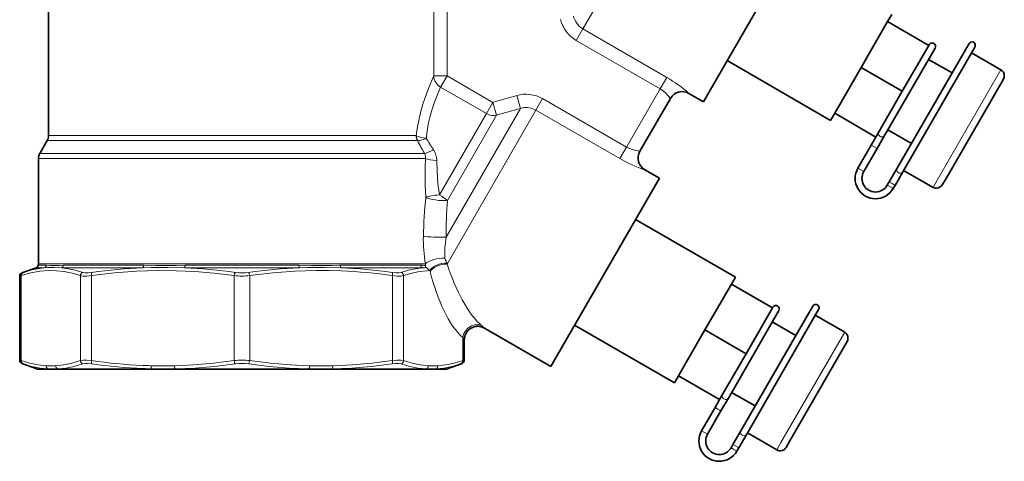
# Model space of a CAD drawing. Extents: x 339 to 858, y 113 to 764.
# Tile 7 of 15: x 699 to 844, y 332 to 397. Entities that reach past the tile are written whole.
import ezdxf

# ---------------------------------------------------------------- set-up
doc = ezdxf.new("R2010")
doc.units = 0

msp = doc.modelspace()

# ---------------------------------------------------------------- linework, layer by layer
at = {"color": 7, "lineweight": 35}
for p, q in [((702.980957, 455.504059), (702.980957, 380.307892)), ((815.480957, 412.991028), (800.460327, 386.974487)), ((838.615356, 393.856201), (828.00647, 375.48111)), ((839.468933, 393.334595), (828.872559, 374.98111)), ((792.980957, 374.019897), (777.960327, 348.003326)), ((815.595703, 355.189758), (804.986816, 336.814667)), ((816.449219, 354.668152), (805.852844, 336.314667))]:
    msp.add_line(p, q, dxfattribs=at)
at = {"color": 7, "lineweight": 13}
for p, q in [((795.717407, 420.274323), (782.483887, 397.353149)), ((761.555969, 365.347534), (772.50354, 384.309326)), ((761.714233, 361.378998), (774.804504, 384.052094)), ((702.980957, 380.307892), (756.492065, 380.307892)), ((702.779968, 379.557892), (756.668396, 379.557892)), ((757.63208, 377.655975), (701.681946, 377.655975)), ((757.808411, 376.905975), (701.480957, 376.905975)), ((701.480957, 361.406311), (745.863708, 361.406311))]:
    msp.add_line(p, q, dxfattribs=at)
at = {"color": 7, "lineweight": 13, "ltscale": 0.317216}
for p, q in [((759.734802, 401.775238), (759.734802, 389.086578)), ((761.717529, 401.775238), (761.717529, 389.086578))]:
    msp.add_line(p, q, dxfattribs=at)
at = {"color": 7, "lineweight": 35, "ltscale": 0.030144}
for p, q in [((826.622253, 397.083405), (827.225098, 398.127625)), ((803.600525, 358.413483), (804.203369, 359.457703))]:
    msp.add_line(p, q, dxfattribs=at)
at = {"color": 7, "lineweight": 13, "ltscale": 0.038965}
msp.add_line((781.70459, 396.003357), (782.483887, 397.353149), dxfattribs=at)
at = {"color": 7, "lineweight": 35, "ltscale": 0.194856}
for p, q in [((822.725098, 390.333405), (826.622253, 397.083405)), ((832.684448, 393.583405), (828.787292, 386.833405)), ((799.703369, 351.663483), (803.600525, 358.413483))]:
    msp.add_line(p, q, dxfattribs=at)
at = {"color": 7, "lineweight": 35, "ltscale": 0.175}
for p, q in [((832.684448, 393.583405), (826.622253, 397.083405)), ((828.787292, 386.833405), (822.725098, 390.333405)), ((824.890198, 380.083405), (818.828003, 383.583405)), ((805.765564, 348.163483), (799.703369, 351.663483)), ((801.868469, 341.413483), (795.806274, 344.913483))]:
    msp.add_line(p, q, dxfattribs=at)
at = {"color": 7, "lineweight": 13, "ltscale": 0.04875}
for p, q in [((780.729614, 394.314606), (781.70459, 396.003357)), ((793.106445, 387.168854), (794.081421, 388.857605)), ((775.779541, 385.740845), (774.804504, 384.052094)), ((788.156372, 378.595093), (787.181335, 376.906342))]:
    msp.add_line(p, q, dxfattribs=at)
at = {"color": 7, "lineweight": 13, "ltscale": 0.357288}
for p, q in [((794.081421, 388.857605), (781.70459, 396.003357)), ((793.106445, 387.168854), (780.729614, 394.314606)), ((775.779541, 385.740845), (788.156372, 378.595093)), ((774.804504, 384.052094), (787.181335, 376.906342))]:
    msp.add_line(p, q, dxfattribs=at)
at = {"color": 7, "lineweight": 35, "ltscale": 0.372174}
msp.add_line((826.17218, 380.304016), (833.615662, 393.196503), dxfattribs=at)
at = {"color": 7, "lineweight": 35, "ltscale": 0.002812}
msp.add_line((832.74054, 393.680756), (832.684326, 393.583344), dxfattribs=at)
at = {"color": 7, "lineweight": 35, "ltscale": 0.000448}
for p, q in [((832.749512, 393.696289), (832.74054, 393.680756)), ((833.61554, 393.196289), (833.606567, 393.180756)), ((809.729858, 355.029816), (809.720886, 355.014313)), ((810.595886, 354.529816), (810.586914, 354.514313))]:
    msp.add_line(p, q, dxfattribs=at)
at = {"color": 7, "lineweight": 35, "ltscale": 0.125002}
for p, q in [((843.313599, 389.993652), (838.983398, 392.493683)), ((833.313599, 372.673157), (828.983398, 375.173157))]:
    msp.add_line(p, q, dxfattribs=at)
at = {"color": 7, "lineweight": 35, "ltscale": 0.44006}
msp.add_line((818.225098, 382.539185), (802.980957, 391.340393), dxfattribs=at)
at = {"color": 7, "lineweight": 35, "ltscale": 0.194855}
for p, q in [((818.828003, 383.583405), (822.725098, 390.333405)), ((828.787292, 386.833405), (824.890198, 380.083405)), ((805.765564, 348.163483), (809.662659, 354.913483)), ((795.806274, 344.913483), (799.703369, 351.663483)), ((805.765564, 348.163483), (801.868469, 341.413483))]:
    msp.add_line(p, q, dxfattribs=at)
at = {"color": 7, "lineweight": 35, "ltscale": 0.100002}
for p, q in [((836.117432, 389.529541), (832.653259, 391.529572)), ((830.117432, 379.137238), (826.653259, 381.137268))]:
    msp.add_line(p, q, dxfattribs=at)
at = {"color": 7, "lineweight": 13, "ltscale": 0.049568}
msp.add_line((761.717529, 389.086578), (759.734802, 389.086578), dxfattribs=at)
at = {"color": 7, "lineweight": 13, "ltscale": 0.047916}
for p, q in [((761.717529, 389.086578), (760.759216, 387.426727)), ((768.455078, 385.196655), (767.496765, 383.536804))]:
    msp.add_line(p, q, dxfattribs=at)
at = {"color": 7, "lineweight": 13, "ltscale": 0.194496}
for p, q in [((761.717529, 389.086578), (768.455078, 385.196655)), ((760.759216, 387.426727), (767.496765, 383.536804))]:
    msp.add_line(p, q, dxfattribs=at)
at = {"color": 7, "lineweight": 13, "ltscale": 0.469396}
for p, q in [((843.313599, 389.993652), (833.925659, 373.733307)), ((820.29187, 351.32373), (810.903931, 335.063385))]:
    msp.add_line(p, q, dxfattribs=at)
at = {"color": 7, "lineweight": 35, "ltscale": 0.422214}
msp.add_line((843.674744, 388.619263), (835.230469, 373.993317), dxfattribs=at)
at = {"color": 7, "lineweight": 13, "ltscale": 0.049263}
msp.add_line((771.964905, 386.204803), (772.50354, 384.309326), dxfattribs=at)
at = {"color": 7, "lineweight": 13, "ltscale": 0.247503}
msp.add_line((793.106445, 387.168854), (788.156372, 378.595093), dxfattribs=at)
at = {"color": 7, "lineweight": 35, "ltscale": 0.061647}
msp.add_line((799.480957, 385.278198), (797.345459, 386.511139), dxfattribs=at)
at = {"color": 7, "lineweight": 35, "ltscale": 0.048968}
msp.add_line((800.460327, 386.974487), (799.480957, 385.278198), dxfattribs=at)
at = {"color": 7, "lineweight": 13, "ltscale": 0.048969}
msp.add_line((768.455078, 385.196655), (769.002197, 383.315857), dxfattribs=at)
at = {"color": 7, "lineweight": 35, "ltscale": 0.225}
msp.add_line((794.613464, 385.779083), (790.113464, 377.984863), dxfattribs=at)
at = {"color": 7, "lineweight": 13, "ltscale": 0.345876}
msp.add_line((767.496765, 383.536804), (760.579224, 371.555328), dxfattribs=at)
at = {"color": 7, "lineweight": 13, "ltscale": 0.36276}
msp.add_line((769.002197, 383.315857), (761.747009, 370.749481), dxfattribs=at)
at = {"color": 7, "lineweight": 35, "ltscale": 0.027544}
for p, q in [((818.225098, 382.539185), (818.776001, 383.493317)), ((795.203369, 343.869263), (795.754272, 344.823395))]:
    msp.add_line(p, q, dxfattribs=at)
at = {"color": 7, "lineweight": 35, "ltscale": 0.0026}
for p, q in [((818.776001, 383.493317), (818.828003, 383.583405)), ((795.754272, 344.823395), (795.806274, 344.913483))]:
    msp.add_line(p, q, dxfattribs=at)
at = {"color": 7, "lineweight": 13, "ltscale": 0.016106}
msp.add_line((756.492065, 380.307892), (757.136292, 380.307892), dxfattribs=at)
at = {"color": 7, "lineweight": 13, "ltscale": 0.002103}
msp.add_line((757.209045, 380.265656), (757.136292, 380.307892), dxfattribs=at)
at = {"color": 7, "lineweight": 35, "ltscale": 0.054849}
msp.add_line((825.075195, 378.403992), (826.17218, 380.304016), dxfattribs=at)
at = {"color": 7, "lineweight": 35, "ltscale": 0.054903}
msp.add_line((702.779968, 379.557892), (701.681946, 377.655975), dxfattribs=at)
at = {"color": 7, "lineweight": 13, "ltscale": 0.01622}
msp.add_line((756.668396, 379.557892), (757.3172, 379.557892), dxfattribs=at)
at = {"color": 7, "lineweight": 13, "ltscale": 0.000471}
msp.add_line((757.335815, 379.555115), (757.3172, 379.557892), dxfattribs=at)
at = {"color": 7, "lineweight": 35, "ltscale": 0.098707}
msp.add_line((824.209229, 378.903992), (822.235046, 375.484711), dxfattribs=at)
at = {"color": 7, "lineweight": 35, "ltscale": 0.034047}
msp.add_line((824.890137, 380.083435), (824.209229, 378.903992), dxfattribs=at)
at = {"color": 7, "lineweight": 13, "ltscale": 0.012499}
for p, q in [((824.209229, 378.903992), (824.642212, 378.653992)), ((824.642212, 378.653992), (825.075195, 378.403992)), ((822.668091, 375.234711), (823.101074, 374.984711)), ((827.711426, 372.970032), (827.278442, 373.220032)), ((827.431213, 372.484711), (826.99823, 372.734711)), ((801.622559, 339.987549), (802.055542, 339.737549)), ((799.648438, 336.568268), (800.081421, 336.318268)), ((803.978516, 334.068268), (803.545532, 334.318268)), ((804.258728, 334.553589), (803.825745, 334.803589))]:
    msp.add_line(p, q, dxfattribs=at)
at = {"color": 7, "lineweight": 13, "ltscale": 0.018839}
msp.add_line((758.38562, 377.655975), (757.63208, 377.655975), dxfattribs=at)
at = {"color": 7, "lineweight": 35, "ltscale": 0.098706}
for p, q in [((825.075195, 378.403992), (823.101074, 374.984711)), ((801.189514, 340.237549), (799.215393, 336.818268)), ((802.055542, 339.737549), (800.081421, 336.318268))]:
    msp.add_line(p, q, dxfattribs=at)
at = {"color": 7, "lineweight": 35, "ltscale": 0.387492}
msp.add_line((701.480957, 376.905975), (701.480957, 361.406311), dxfattribs=at)
at = {"color": 7, "lineweight": 13, "ltscale": 0.018156}
msp.add_line((758.534668, 376.905975), (757.808411, 376.905975), dxfattribs=at)
at = {"color": 7, "lineweight": 35, "ltscale": 0.061645}
msp.add_line((792.980957, 374.019897), (790.84552, 375.252808), dxfattribs=at)
at = {"color": 7, "lineweight": 13, "ltscale": 0.012501}
for p, q in [((822.235046, 375.484711), (822.668091, 375.234711)), ((826.99823, 372.734711), (826.565186, 372.984711)), ((827.278442, 373.220032), (826.845398, 373.470032)), ((801.189514, 340.237549), (801.622559, 339.987549)), ((799.215393, 336.818268), (799.648438, 336.568268)), ((804.41156, 333.818268), (803.978516, 334.068268)), ((804.691772, 334.303589), (804.258728, 334.553589))]:
    msp.add_line(p, q, dxfattribs=at)
at = {"color": 7, "lineweight": 35, "ltscale": 0.058055}
for p, q in [((828.00647, 375.48111), (826.845398, 373.470032)), ((828.872559, 374.98111), (827.711426, 372.970032)), ((804.986816, 336.814667), (803.825745, 334.803589)), ((805.852844, 336.314667), (804.691772, 334.303589))]:
    msp.add_line(p, q, dxfattribs=at)
at = {"color": 7, "lineweight": 35, "ltscale": 0.01401}
for p, q in [((826.565186, 372.984711), (826.845398, 373.470032)), ((827.711426, 372.970032), (827.431213, 372.484711)), ((803.545532, 334.318268), (803.825745, 334.803589)), ((804.691772, 334.303589), (804.41156, 333.818268))]:
    msp.add_line(p, q, dxfattribs=at)
at = {"color": 7, "lineweight": 13, "ltscale": 0.030604}
for p, q in [((833.925659, 373.733307), (833.313599, 372.673157)), ((810.903931, 335.063385), (810.29187, 334.003235))]:
    msp.add_line(p, q, dxfattribs=at)
at = {"color": 7, "lineweight": 35, "ltscale": 0.026629}
msp.add_line((835.230469, 373.993317), (834.697876, 373.070862), dxfattribs=at)
at = {"color": 7, "lineweight": 35, "ltscale": 0.425}
for p, q in [((804.203369, 359.457703), (789.480957, 367.957703)), ((795.203369, 343.869263), (780.480957, 352.369263))]:
    msp.add_line(p, q, dxfattribs=at)
at = {"color": 7, "lineweight": 13, "ltscale": 0.298618}
msp.add_line((745.863708, 361.406311), (757.808411, 361.406311), dxfattribs=at)
at = {"color": 7, "lineweight": 13, "ltscale": 0.017848}
msp.add_line((758.522339, 361.406311), (757.808411, 361.406311), dxfattribs=at)
at = {"color": 7, "lineweight": 13, "ltscale": 6.1e-05}
msp.add_line((761.704834, 361.522583), (761.704712, 361.525024), dxfattribs=at)
at = {"color": 7, "lineweight": 13, "ltscale": 0.003597}
msp.add_line((761.704834, 361.522583), (761.714233, 361.378998), dxfattribs=at)
at = {"color": 7, "lineweight": 35, "ltscale": 0.055432}
msp.add_line((701.140686, 360.830963), (699.057129, 360.072601), dxfattribs=at)
at = {"color": 7, "lineweight": 13, "ltscale": 0.005022}
for p, q in [((699.057129, 360.072601), (699.247498, 360.136688)), ((699.247498, 346.675262), (699.057129, 346.739349)), ((763.904785, 346.739349), (763.714417, 346.675262))]:
    msp.add_line(p, q, dxfattribs=at)
at = {"color": 7, "lineweight": 13, "ltscale": 0.030182}
msp.add_line((701.140686, 360.830963), (702.347961, 360.830963), dxfattribs=at)
at = {"color": 7, "lineweight": 13, "ltscale": 0.029865}
msp.add_line((701.458435, 361.195313), (702.653015, 361.195313), dxfattribs=at)
at = {"color": 7, "lineweight": 13, "ltscale": 0.299579}
msp.add_line((704.889221, 360.830963), (716.872375, 360.830963), dxfattribs=at)
at = {"color": 7, "lineweight": 13, "ltscale": 0.296443}
msp.add_line((705.167664, 361.195313), (717.025391, 361.195313), dxfattribs=at)
at = {"color": 7, "lineweight": 13, "ltscale": 0.423671}
msp.add_line((723.007507, 360.830963), (739.954346, 360.830963), dxfattribs=at)
at = {"color": 7, "lineweight": 13, "ltscale": 0.419234}
msp.add_line((723.096252, 361.195313), (739.865601, 361.195313), dxfattribs=at)
at = {"color": 7, "lineweight": 13, "ltscale": 0.001552}
msp.add_line((745.874512, 361.195251), (745.936584, 361.195313), dxfattribs=at)
at = {"color": 7, "lineweight": 13, "ltscale": 0.29644}
msp.add_line((745.936584, 361.195313), (757.794189, 361.195313), dxfattribs=at)
at = {"color": 7, "lineweight": 13, "ltscale": 0.001606}
msp.add_line((746.025391, 360.832336), (746.0896, 360.830963), dxfattribs=at)
at = {"color": 7, "lineweight": 13, "ltscale": 0.299577}
msp.add_line((746.0896, 360.830963), (758.072693, 360.830963), dxfattribs=at)
at = {"color": 7, "lineweight": 13, "ltscale": 0.00474}
msp.add_line((759.157349, 360.417084), (759.205139, 360.233612), dxfattribs=at)
at = {"color": 7, "lineweight": 13, "ltscale": 0.005929}
for p, q in [((698.728149, 359.602753), (698.956482, 359.66684)), ((698.956482, 347.145111), (698.728149, 347.209198)), ((764.233765, 347.209198), (764.005432, 347.145111))]:
    msp.add_line(p, q, dxfattribs=at)
at = {"color": 7, "lineweight": 35, "ltscale": 0.309839}
msp.add_line((698.728149, 347.209198), (698.728149, 359.602753), dxfattribs=at)
at = {"color": 7, "lineweight": 13, "ltscale": 0.313043}
for p, q in [((698.956482, 347.145111), (698.956482, 359.66684)), ((709.294495, 347.145111), (709.294495, 359.66684)), ((730.332886, 347.145111), (730.332886, 359.66684)), ((732.629028, 347.145111), (732.629028, 359.66684)), ((755.291016, 347.145111), (755.291016, 359.66684))]:
    msp.add_line(p, q, dxfattribs=at)
at = {"color": 7, "lineweight": 13, "ltscale": 0.313042}
for p, q in [((707.670898, 347.145142), (707.670898, 359.66684)), ((753.667419, 347.145142), (753.667419, 359.666809))]:
    msp.add_line(p, q, dxfattribs=at)
at = {"color": 7, "lineweight": 35, "ltscale": 0.174999}
msp.add_line((809.662659, 354.913483), (803.600525, 358.413483), dxfattribs=at)
at = {"color": 7, "lineweight": 35, "ltscale": 0.372175}
msp.add_line((803.152527, 341.637543), (810.596008, 354.53006), dxfattribs=at)
at = {"color": 7, "lineweight": 35, "ltscale": 0.469396}
msp.add_line((815.095703, 354.32373), (805.707764, 338.063385), dxfattribs=at)
at = {"color": 7, "lineweight": 35, "ltscale": 0.002914}
msp.add_line((809.720886, 355.014313), (809.662598, 354.913361), dxfattribs=at)
at = {"color": 7, "lineweight": 35, "ltscale": 0.1}
for p, q in [((813.095703, 350.859619), (809.631592, 352.859619)), ((807.095703, 340.467316), (803.631592, 342.467316))]:
    msp.add_line(p, q, dxfattribs=at)
at = {"color": 7, "lineweight": 35, "ltscale": 0.125}
for p, q in [((820.29187, 351.32373), (815.961731, 353.82373)), ((810.29187, 334.003235), (805.961731, 336.503235))]:
    msp.add_line(p, q, dxfattribs=at)
at = {"color": 7, "lineweight": 13, "ltscale": 0.012663}
msp.add_line((766.847534, 352.262299), (767.233765, 351.934601), dxfattribs=at)
at = {"color": 7, "lineweight": 35, "ltscale": 0.281377}
msp.add_line((776.980957, 346.307068), (767.233765, 351.934601), dxfattribs=at)
at = {"color": 7, "lineweight": 13, "ltscale": 0.010188}
msp.add_line((764.005432, 350.54007), (764.233765, 350.202545), dxfattribs=at)
at = {"color": 7, "lineweight": 13, "ltscale": 0.084873}
msp.add_line((764.005432, 347.145142), (764.005432, 350.54007), dxfattribs=at)
at = {"color": 7, "lineweight": 35, "ltscale": 0.074834}
msp.add_line((764.233765, 347.209198), (764.233765, 350.202545), dxfattribs=at)
at = {"color": 7, "lineweight": 35, "ltscale": 0.422457}
msp.add_line((820.657898, 349.957703), (812.20874, 335.323395), dxfattribs=at)
at = {"color": 7, "lineweight": 35, "ltscale": 0.048967}
msp.add_line((777.960327, 348.003326), (776.980957, 346.307068), dxfattribs=at)
at = {"color": 7, "lineweight": 35, "ltscale": 0.05871}
for p, q in [((701.263916, 345.936127), (699.057129, 346.739349)), ((761.697998, 345.936127), (763.904785, 346.739349))]:
    msp.add_line(p, q, dxfattribs=at)
at = {"color": 7, "lineweight": 13, "ltscale": 0.040901}
msp.add_line((701.263916, 345.936127), (702.899963, 345.936127), dxfattribs=at)
at = {"color": 7, "lineweight": 35, "ltscale": 0.040669}
msp.add_line((701.434937, 345.905975), (703.061707, 345.905975), dxfattribs=at)
at = {"color": 7, "lineweight": 13, "ltscale": 0.035696}
for p, q in [((702.599792, 346.405975), (704.027649, 346.405975)), ((758.934326, 346.405975), (760.362183, 346.405975))]:
    msp.add_line(p, q, dxfattribs=at)
at = {"color": 7, "lineweight": 35, "ltscale": 0.035695}
for p, q in [((703.061768, 345.905975), (704.489563, 345.905975)), ((758.472412, 345.905975), (759.900208, 345.905975))]:
    msp.add_line(p, q, dxfattribs=at)
at = {"color": 7, "lineweight": 13, "ltscale": 0.316455}
msp.add_line((704.335938, 345.936127), (716.994141, 345.936127), dxfattribs=at)
at = {"color": 7, "lineweight": 35, "ltscale": 0.314664}
msp.add_line((704.489563, 345.905975), (717.076111, 345.905975), dxfattribs=at)
at = {"color": 7, "lineweight": 13, "ltscale": 0.030304}
msp.add_line((716.994141, 345.936127), (718.206299, 345.936127), dxfattribs=at)
at = {"color": 7, "lineweight": 35, "ltscale": 0.030133}
msp.add_line((717.076111, 345.905975), (718.281433, 345.905975), dxfattribs=at)
at = {"color": 7, "lineweight": 13, "ltscale": 0.086172}
msp.add_line((718.090088, 346.405975), (721.536987, 346.405975), dxfattribs=at)
at = {"color": 7, "lineweight": 35, "ltscale": 0.086172}
msp.add_line((718.281433, 345.905975), (721.728333, 345.905975), dxfattribs=at)
at = {"color": 7, "lineweight": 13, "ltscale": 0.490401}
msp.add_line((721.672852, 345.936127), (741.288879, 345.936127), dxfattribs=at)
at = {"color": 7, "lineweight": 35, "ltscale": 0.487625}
msp.add_line((721.728394, 345.905975), (741.233398, 345.905975), dxfattribs=at)
at = {"color": 7, "lineweight": 35, "ltscale": 0.086177}
msp.add_line((741.233398, 345.905975), (744.680481, 345.905975), dxfattribs=at)
at = {"color": 7, "lineweight": 13, "ltscale": 0.086177}
msp.add_line((741.424744, 346.405975), (744.871826, 346.405975), dxfattribs=at)
at = {"color": 7, "lineweight": 35, "ltscale": 0.344798}
msp.add_line((744.680481, 345.905975), (758.472412, 345.905975), dxfattribs=at)
at = {"color": 7, "lineweight": 13, "ltscale": 0.346761}
msp.add_line((744.755615, 345.936127), (758.626038, 345.936127), dxfattribs=at)
at = {"color": 7, "lineweight": 35, "ltscale": 0.040396}
msp.add_line((759.900208, 345.905975), (761.516052, 345.905975), dxfattribs=at)
at = {"color": 7, "lineweight": 13, "ltscale": 0.0409}
msp.add_line((760.062012, 345.936127), (761.697998, 345.936127), dxfattribs=at)
at = {"color": 7, "lineweight": 35, "ltscale": 0.033947}
msp.add_line((801.868469, 341.413483), (801.189514, 340.237549), dxfattribs=at)
at = {"color": 7, "lineweight": 35, "ltscale": 0.054848}
msp.add_line((802.055542, 339.737549), (803.152527, 341.637543), dxfattribs=at)
at = {"color": 7, "lineweight": 35, "ltscale": 0.030604}
msp.add_line((805.707764, 338.063385), (805.095703, 337.003235), dxfattribs=at)
at = {"color": 7, "lineweight": 35, "ltscale": 0.027543}
msp.add_line((812.20874, 335.323395), (811.657898, 334.369263), dxfattribs=at)
at = {"color": 7, "lineweight": 13}
for points in [[(781.70459, 396.003357), (781.269592, 396.311981), (780.898926, 396.696198), (780.604492, 397.142975), (780.395264, 397.637329), (780.331299, 397.867432)], [(759.734802, 389.086578), (759.245605, 387.973358), (758.943726, 387.224701), (758.465088, 385.90741), (758.153137, 384.932434), (757.858093, 383.888611), (757.589355, 382.788025), (757.35437, 381.641785), (757.136292, 380.307892)], [(760.759216, 387.426727), (760.223267, 386.227142), (759.895813, 385.38916), (759.404114, 383.892426), (759.155212, 382.956055), (758.937866, 381.960144), (758.763306, 380.937256), (758.632324, 379.878967)], [(793.106445, 387.168854), (793.597412, 386.839661), (793.887085, 386.596649), (794.344543, 386.121582), (794.613464, 385.779083)], [(772.50354, 384.309326), (773.030518, 384.417725), (773.566406, 384.429474), (774.094055, 384.343292), (774.595886, 384.161346), (774.804504, 384.052094)], [(758.632324, 379.878967), (758.456177, 379.902435), (757.752625, 380.05011), (757.45282, 380.150574), (757.209045, 380.265656)], [(758.632324, 379.878967), (758.033325, 379.67807), (757.642944, 379.585449), (757.335815, 379.555084)], [(790.113464, 377.984863), (789.465332, 378.090515), (788.823914, 378.28067), (788.156372, 378.595093)], [(758.534668, 376.905975), (758.474976, 375.623871), (758.457642, 374.338776), (758.480347, 373.055908), (758.578125, 371.218231)], [(760.182678, 376.636475), (760.225098, 374.941376), (760.360718, 373.242676), (760.579224, 371.555298)], [(761.704712, 361.525024), (761.682922, 361.619446), (761.575439, 361.797241), (761.41803, 362.023438), (761.357971, 362.221954)], [(698.956543, 359.66684), (700.368591, 360.073364), (701.710449, 360.321075), (703.015015, 360.42337), (704.137268, 360.399017), (705.273621, 360.269043), (706.444275, 360.028229), (707.670898, 359.66684)], [(699.247498, 360.136688), (700.318848, 360.458069), (701.347656, 360.687225), (702.347961, 360.830963)], [(702.3479, 360.830963), (702.802429, 360.847198), (703.787842, 360.851044), (704.889282, 360.830963)], [(702.653015, 361.195313), (703.261719, 361.160614), (704.551941, 361.175812), (705.167725, 361.195313)], [(704.889221, 360.830963), (705.893616, 360.687195), (706.92865, 360.458069), (708.008362, 360.136658)], [(708.008362, 360.136688), (708.343567, 360.079285), (708.80127, 360.079773), (709.368591, 360.136688)], [(709.294556, 359.66684), (712.703552, 360.073364), (715.943176, 360.321075), (719.09259, 360.42337), (721.801941, 360.399017), (724.54541, 360.269043), (727.371582, 360.028229), (730.332886, 359.66684)], [(716.872314, 360.830963), (718.080933, 360.847198), (720.516541, 360.851044), (723.007629, 360.830963)], [(717.02533, 361.195313), (718.790222, 361.160614), (721.832031, 361.175812), (723.096375, 361.195313)], [(732.629028, 359.66684), (736.038025, 360.073364), (739.27771, 360.321075), (742.427124, 360.42337), (744.275269, 360.41806), (746.132507, 360.363953)], [(739.86554, 361.195313), (741.731079, 361.161072), (744.713196, 361.1745), (745.873718, 361.195251)], [(739.954285, 360.830963), (741.194519, 360.847107), (743.629272, 360.851074), (746.024597, 360.832367)], [(753.593323, 360.136688), (754.160645, 360.079773), (754.618347, 360.079285), (754.953552, 360.136688)], [(754.953552, 360.136688), (756.033264, 360.458038), (757.068298, 360.687225), (758.072693, 360.830963)], [(755.291016, 359.66684), (756.498535, 360.023438), (757.651489, 360.263092), (758.770569, 360.395203), (759.157349, 360.417084)], [(758.68103, 360.847839), (758.593506, 360.900635), (758.501709, 361.046143), (758.507996, 361.170685)], [(759.156555, 360.417694), (758.909058, 360.614685), (758.68103, 360.847839)], [(707.670898, 359.66684), (708.07196, 359.609344), (708.618774, 359.610016), (709.294495, 359.66684)], [(753.667419, 359.66684), (754.343018, 359.610046), (754.889954, 359.609344), (755.291016, 359.66684)], [(702.599792, 346.405975), (701.428406, 346.531189), (700.221924, 346.774048), (698.956482, 347.145111)], [(707.670898, 347.145142), (706.405457, 346.774078), (705.198975, 346.531189), (704.027649, 346.405975)], [(709.294495, 347.145111), (708.61908, 347.201874), (708.071838, 347.202545), (707.670898, 347.145111)], [(721.537048, 346.405975), (724.364746, 346.531158), (727.277466, 346.774017), (730.332886, 347.145111)], [(741.424744, 346.405975), (738.596741, 346.531189), (735.684082, 346.774048), (732.629028, 347.145111)], [(753.667419, 347.145142), (750.612427, 346.774078), (747.699646, 346.531189), (744.871826, 346.405975)], [(755.291016, 347.145111), (754.890076, 347.202545), (754.342773, 347.201874), (753.667419, 347.145111)], [(758.934326, 346.405975), (757.762939, 346.531189), (756.556458, 346.774048), (755.291016, 347.145111)], [(764.005432, 347.145142), (762.73999, 346.774078), (761.533508, 346.531189), (760.362183, 346.405975)], [(702.899963, 345.936127), (701.723206, 346.061432), (700.513489, 346.304413), (699.247498, 346.675262)], [(708.008362, 346.675293), (706.732727, 346.304413), (705.516235, 346.061432), (704.335938, 345.936127)], [(709.36853, 346.675262), (708.801392, 346.732147), (708.343506, 346.732605), (708.008362, 346.675262)], [(721.672852, 345.936127), (721.642822, 345.971558), (721.594421, 346.068146), (721.537048, 346.405975)], [(721.672852, 345.936127), (724.523254, 346.061707), (727.454468, 346.304962), (730.519165, 346.675262)], [(741.288879, 345.936127), (738.438293, 346.061737), (735.50708, 346.304993), (732.442749, 346.675262)], [(753.593384, 346.675293), (750.533081, 346.304993), (747.604553, 346.061707), (744.755615, 345.936127)], [(754.953552, 346.675262), (754.618408, 346.732605), (754.1604, 346.732117), (753.593323, 346.675262)], [(758.626038, 345.936127), (757.445679, 346.061432), (756.229187, 346.304413), (754.953552, 346.675262)], [(763.714417, 346.675293), (762.448486, 346.304413), (761.238708, 346.061432), (760.062012, 345.936127)]]:
    msp.add_lwpolyline(points, dxfattribs=at)
at = {"color": 7, "lineweight": 35}
for points in [[(839.298401, 394.039215), (839.177734, 394.088898), (838.900146, 394.078003), (838.710938, 393.965302), (838.602905, 393.834595)], [(839.468933, 393.334595), (839.528076, 393.49353), (839.531067, 393.713745), (839.401733, 393.959564), (839.298401, 394.039215)], [(843.674744, 388.619263), (843.778076, 388.88266), (843.813599, 389.127625), (843.778931, 389.371094), (843.679626, 389.627625), (843.520264, 389.83432), (843.313599, 389.993652)], [(834.697876, 373.070862), (834.497803, 372.824524), (834.09906, 372.589294), (833.813599, 372.539185), (833.554932, 372.573792), (833.313599, 372.673157)], [(816.278687, 355.372772), (816.15802, 355.422455), (815.880493, 355.41156), (815.691284, 355.298859), (815.583191, 355.168152)], [(816.449219, 354.668152), (816.508423, 354.827057), (816.511414, 355.047302), (816.38208, 355.293091), (816.278687, 355.372772)], [(820.639587, 349.925995), (820.752869, 350.222473), (820.757202, 350.685425), (820.657898, 350.957703), (820.498535, 351.164398), (820.29187, 351.32373)]]:
    msp.add_lwpolyline(points, dxfattribs=at)
at = {"color": 7, "lineweight": 13}
for centre, radius, start, end in [((783.200317, 398.573273), 4.924159, 193.947419, 239.879225), ((783.734497, 371.032379), 20.611424, 48.673731, 59.866321), ((933.257263, -181.995575), 590.649486, 105.847401, 106.201642), ((773.326782, 381.471802), 4.924162, 60.120787, 106.052573), ((988.588745, -383.969879), 798.0888, 105.709096, 105.970385), ((758.766479, 380.303528), 1.630006, 179.846544, 207.225607), ((758.792175, 380.179749), 1.585047, 176.894072, 203.215344), ((853.572937, 431.519043), 109.370209, 208.36715, 209.503953), ((851.269958, 438.411865), 109.580266, 212.286654, 213.316702), ((757.458374, 377.083649), 1.09007, 350.626307, 31.68534), ((757.320862, 376.62912), 2.862506, 0.14811, 33.826703), ((797.444092, 394.777527), 20.609131, 240.13283, 251.326656), ((836.398071, 363.387909), 78.213589, 174.254149, 178.474851), ((839.475708, 365.319214), 77.918964, 176.003689, 179.979159), ((777.778259, 364.923157), 19.574507, 178.400224, 190.3503), ((778.617371, 362.698639), 17.265894, 171.174909, 181.582031), ((759.464417, 361.230225), 0.958343, 169.41298, 183.562458), ((702.167664, 361.290741), 0.494249, 291.409478, 348.878712), ((720.37146, 282.271576), 78.637941, 92.5503, 98.043063), ((719.498596, 282.043182), 78.866547, 81.967434, 87.449835), ((731.480957, 367.340729), 7.268377, 262.395429, 277.604512), ((743.463806, 282.038818), 78.870927, 92.5503, 98.032435), ((742.590637, 282.27417), 78.635359, 81.956785, 87.449705), ((742.711365, 282.493683), 77.94614, 81.919875, 87.484417), ((757.695801, 348.315582), 12.880353, 86.384756, 89.562256), ((758.891418, 342.152161), 18.696788, 90.644779, 92.50994), ((731.480957, 369.945404), 10.342898, 263.626837, 276.373145), ((720.249756, 424.326263), 77.954029, 261.921277, 267.485258), ((731.480957, 336.868317), 10.341122, 83.625756, 96.374249), ((720.365112, 424.463776), 78.561111, 261.9537, 267.500299), ((719.833008, 417.598267), 71.213635, 267.582739, 268.597589), ((719.957886, 417.881592), 71.966774, 267.595655, 268.605341), ((731.480957, 339.471649), 7.267931, 82.395133, 97.605008)]:
    msp.add_arc(centre, radius, start, end, dxfattribs=at)
at = {"color": 7, "lineweight": 35}
for centre, radius, start, end in [((833.182678, 393.44635), 0.500152, 60.011497, 150.59809), ((833.182495, 393.446442), 0.500152, 329.40191, 59.9885), ((796.345459, 384.779083), 2.000003, 60.000008, 149.999915), ((701.480957, 380.307892), 1.5, 329.999999, 0), ((702.980957, 376.905975), 1.5, 149.999997, 179.999995), ((791.84552, 376.984863), 2.000003, 150.000079, 239.999997), ((824.83313, 373.984711), 3, 149.999997, 329.999999), ((824.83313, 373.984711), 2, 149.999997, 329.999999), ((700.460938, 361.4086), 1.020065, 347.930963, 359.870722), ((699.228088, 359.602783), 0.499978, 109.997669, 180.001607), ((700.969727, 361.300812), 0.5, 290, 347.819997), ((810.163025, 354.779877), 0.500152, 60.011497, 150.59809), ((810.162842, 354.779999), 0.500152, 329.40191, 59.9885), ((766.233765, 350.202545), 2, 60.000002, 179.999991), ((699.228149, 347.209198), 0.5, 180.000005, 250.000001), ((763.733765, 347.209198), 0.5, 290, 0), ((701.434937, 346.406006), 0.50002, 250.000398, 269.999601), ((761.524963, 346.420166), 0.514125, 269.00835, 289.669727), ((801.813477, 335.318268), 3, 149.999997, 329.999999), ((801.813477, 335.318268), 2, 149.999997, 329.999999), ((810.79187, 334.869263), 1, 239.999997, 329.999999)]:
    msp.add_arc(centre, radius, start, end, dxfattribs=at)
at = {"color": 7, "lineweight": 13}
for centre, major_axis, ratio, start_param, end_param in [((761.717529, 389.086578), (1.793213, -0.88559), 0.95815, 3.6175020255, 4.6502155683), ((768.455078, 385.196655), (-1.732056, 1), 0.958315, 1.5707963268, 2.3561944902), ((825.739197, 380.554016), (-0.432983, 0.25), 0.877575, 6.2831853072, 9.4247779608), ((759.949463, 378.655975), (1.739136, 0.987671), 0.129552, 3.5265070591, 4.495119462), ((760.338257, 376.905975), (1.995422, -0.135559), 0.140025, 3.5932670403, 4.6438565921), ((828.439514, 375.23111), (0.432983, -0.25), 0.928884, 3.1415926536, 6.2831853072), ((760.384644, 371.218231), (1.993958, 0.155457), 0.161441, 1.4604662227, 2.6917306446), ((760.384644, 371.218262), (-1.732056, 1), 0.194603, 3.926990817, 4.7123889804), ((760.384644, 371.218262), (1.988098, -0.217651), 0.223268, 3.5974690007, 5.4914825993), ((759.993469, 365.469635), (1.999084, -0.061005), 0.059754, 3.6137242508, 5.6114642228), ((760.325134, 361.406311), (1.962769, 0.384125), 0.371237, 0.9457381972, 2.656429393), ((761.004272, 360.420227), (1.937988, 0.494141), 0.510213, 1.0748976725, 2.6804444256), ((761.005066, 360.417084), (1.938416, 0.492432), 0.510958, 1.0756055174, 2.6802119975), ((761.052917, 360.233612), (1.932129, 0.516663), 0.529192, 1.0844809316, 2.6736938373), ((766.649109, 370.752991), (2.996704, -19.509369), 0.353853, 5.158491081, 5.5066525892), ((699.418457, 359.66684), (0.159912, -0.473724), 0.916264, 3.1670598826, 4.412391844), ((704.739319, 361.300812), (0, -0.5), 0.876452, 0.3490658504, 1.3582151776), ((708.132813, 359.66684), (-0.159912, -0.473724), 0.916264, 3.7670522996, 5.012384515), ((709.48584, 359.66684), (0.069275, -0.495178), 0.379529, 3.4140336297, 4.6593655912), ((716.789978, 361.300812), (0, -0.5), 0.481493, 0.3490645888, 1.3582061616), ((722.959778, 361.300812), (0, -0.5), 0.279281, 0.3490658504, 1.3582151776), ((730.524231, 359.66684), (-0.069275, -0.495178), 0.379529, 3.5200798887, 4.7654121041), ((732.437683, 359.66684), (0.069275, -0.495178), 0.379529, 1.517772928, 2.7631048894), ((740.002014, 361.300812), (0, -0.5), 0.279277, 4.9249765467, 5.9341181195), ((746.171936, 361.300812), (0, -0.5), 0.481493, 4.9249701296, 5.9341194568), ((753.476074, 359.66684), (-0.069275, -0.495178), 0.379529, 1.623819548, 2.8691522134), ((754.829102, 359.66684), (0.159912, -0.473724), 0.916264, 1.2707996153, 2.5161317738), ((758.222534, 361.300812), (0, -0.5), 0.87645, 4.9249693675, 5.9341180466), ((764.795471, 370.742004), (1.714539, -21.209564), 0.341976, 5.2028923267, 5.5512402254), ((766.642456, 370.711639), (3.000427, -19.46579), 0.353898, 5.5057772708, 5.8997170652), ((764.798218, 370.75528), (1.712646, -21.223541), 0.341956, 5.5514834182, 5.9449254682), ((765.853149, 350.54007), (-1.317322, -1.504883), 0.876032, 3.3638439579, 5.366590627), ((699.418457, 347.145111), (-0.159912, -0.473724), 0.916266, 5.0123875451, 6.2577196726), ((708.132813, 347.145142), (0.159912, -0.473724), 0.916264, 4.4123913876, 5.657723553), ((709.48584, 347.145111), (-0.069275, -0.495178), 0.379535, 4.765412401, 6.0107445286), ((730.524231, 347.145111), (0.069275, -0.495178), 0.379529, 4.6593658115, 5.9046978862), ((732.437622, 347.145111), (-0.069214, -0.495178), 0.379522, 0.3784850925, 1.6238172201), ((753.476074, 347.145142), (0.069275, -0.495178), 0.379529, 0.2724406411, 1.5177728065), ((754.829041, 347.145111), (-0.159912, -0.473724), 0.916262, 0.6254415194, 1.870773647), ((763.543457, 347.145142), (0.159912, -0.473724), 0.916264, 0.0254663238, 1.2707984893), ((703.061768, 346.405975), (-0.02948, -0.499115), 0.923654, 4.7668902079, 5.9893258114), ((703.061768, 346.405975), (0, -0.5), 0.92388, 4.7123889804, 6.2831853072), ((703.061768, 346.405975), (0, -0.5), 0.945858, 5.9341222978, 6.2831888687), ((704.489563, 346.405975), (0.02948, -0.499146), 0.923644, 4.6578954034, 5.8803280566), ((704.489563, 346.405975), (0, -0.5), 0.92388, 4.7123889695, 6.283185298), ((704.489563, 346.405975), (0, -0.5), 0.898335, 5.9341194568, 6.2831853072), ((718.281433, 346.405975), (-0.012207, -0.499847), 0.38259, 4.7217436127, 5.9441772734), ((718.281433, 346.405975), (0, -0.5), 0.382683, 4.7123889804, 6.2831853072), ((718.281433, 346.405975), (0, -0.5), 0.439309, 5.9341193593, 6.2831853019), ((721.728394, 346.405975), (0, -0.5), 0.382697, 4.7123875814, 6.2831848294), ((721.728394, 346.405975), (0, -0.5), 0.324588, 5.9341194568, 6.2831853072), ((741.233398, 346.405975), (0, -0.5), 0.382683, 0, 1.5707963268), ((741.233398, 346.405975), (0, -0.5), 0.324581, 0.000000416, 0.349066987), ((741.233398, 346.406006), (-0.012207, -0.499878), 0.382559, 0.3577034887, 1.5801219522), ((744.680481, 346.405975), (0, -0.5), 0.382683, 6.2831853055, 7.853981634), ((744.680481, 346.405975), (0, -0.5), 0.439311, 6.2831853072, 6.6322511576), ((744.680481, 346.405975), (0.012207, -0.499847), 0.382586, 0.3390051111, 1.5614381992), ((758.472412, 346.405975), (0, -0.5), 0.92388, 0, 1.5707963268), ((758.472412, 346.405975), (0, -0.5), 0.898336, 0.0000024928, 0.3490690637), ((758.472412, 346.405975), (-0.02948, -0.499146), 0.923632, 0.4028637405, 1.6252943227), ((759.900208, 346.405975), (0, -0.5), 0.92388, 6.2831852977, 7.8539816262), ((759.900208, 346.405975), (0, -0.5), 0.945859, 6.2831853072, 6.6322511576), ((759.900208, 346.405975), (0.02948, -0.499146), 0.923644, 0.2938700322, 1.5163028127), ((802.719482, 341.887543), (-0.432983, 0.25), 0.877575, 6.2831853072, 9.4247779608), ((805.419861, 336.564667), (0.432983, -0.25), 0.928884, 3.1415926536, 6.2831853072)]:
    msp.add_ellipse(centre, major_axis=major_axis, ratio=ratio, start_param=start_param, end_param=end_param, dxfattribs=at)

doc.saveas('drawing.dxf')
